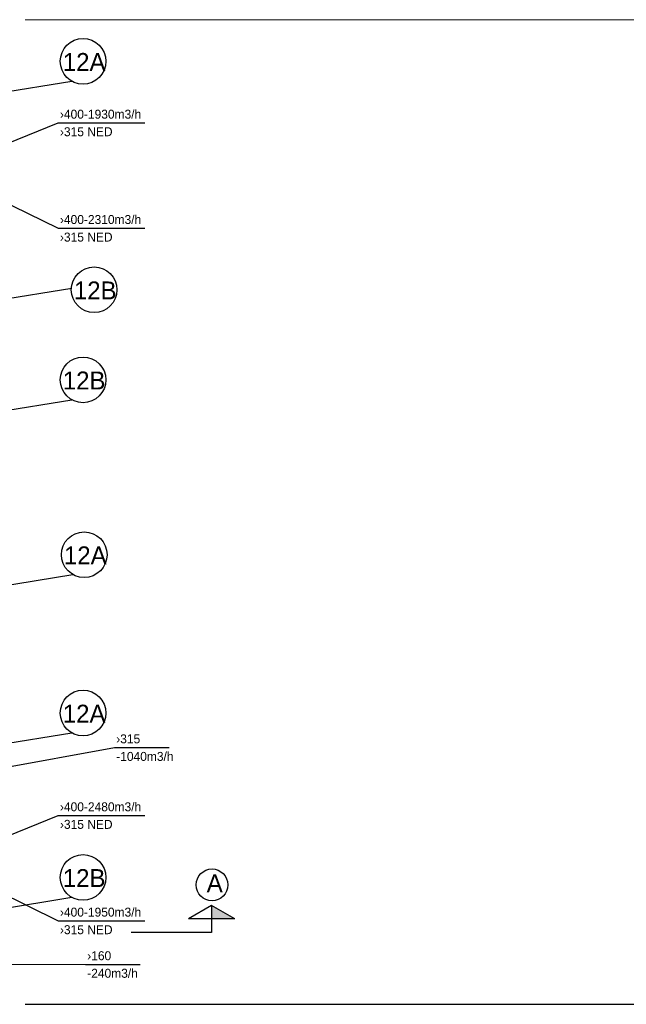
# Model space of a CAD drawing. Header units: millimetres. Extents: x 0 to 83130, y 0 to 57204.
# Tile 30 of 67: x 15054 to 23517, y 28479 to 42214. Entities that reach past the tile are written whole.
import ezdxf

# ---------------------------------------------------------------- set-up
doc = ezdxf.new("R2010")
doc.units = ezdxf.units.MM
doc.header["$LTSCALE"] = 100
doc.header["$MEASUREMENT"] = 0
doc.layers.get('0').update_dxf_attribs({"linetype": 'CONTINUOUS'})
for name, color, linetype in [('20603A200D001$0$A12-HEL1', 251, 'CONTINUOUS'), ('20603A200D001$0$A26-HEL4', 251, 'CONTINUOUS'), ('V061-', 1, 'CONTINUOUS'), ('V101', 3, 'CONTINUOUS'), ('V110-', 6, 'CONTINUOUS'), ('xref', 7, 'CONTINUOUS')]:
    doc.layers.add(name, color=color, linetype=linetype)
doc.styles.add('FISO', font='fiso')

# ---------------------------------------------------------------- blocks, each defined once
blk = doc.blocks.new('_SNITT2')
for p, q in [((-4.33, 2.5), (0, 5)), ((0, 5), (4.33, 2.5)), ((0, 5), (0, 0)), ((-4.33, 2.5), (4.33, 2.5)), ((0, 0), (15, 0))]:
    blk.add_line(p, q)
for points in [[(-4.33, 2.5), (0, 5), (-4.33, 2.5)], [(-4.33, 2.5), (0, 5), (0, 2.5)]]:
    blk.add_solid(points)
blk = doc.blocks.new('20603A200D001')
at = {"layer": '20603A200D001$0$A12-HEL1', "color": 7, "linetype": 'Continuous', "lineweight": 0}
blk.add_lwpolyline([(61863, 39883), (30601, 39883)], dxfattribs=at)
at = {"layer": '20603A200D001$0$A26-HEL4', "color": 7}
blk.add_lwpolyline([(64538, 26148), (30601, 26148)], dxfattribs=at)

msp = doc.modelspace()

# ---------------------------------------------------------------- linework, layer by layer
at = {"color": 6}
msp.add_circle((17737.2, 30145.25), 221.63, dxfattribs=at)
at = {"layer": 'V061-'}
for p, q in [((14438.14, 40307.77), (15590.73, 40773.48)), ((15590.73, 40773.48), (16800.95, 40773.48)), ((14013.56, 40080.03), (15590.73, 39304.06)), ((15590.73, 39304.06), (16800.95, 39304.06)), ((14379.14, 31700.08), (16375.97, 32059.59)), ((16375.97, 32059.59), (17139.95, 32059.59)), ((14438.14, 30646.02), (15590.73, 31111.73)), ((15590.73, 31111.73), (16800.95, 31111.73)), ((14013.56, 30418.28), (15590.73, 29642.3)), ((15590.73, 29642.3), (16800.95, 29642.3)), ((14379.14, 29038.43), (15971.16, 29034.38)), ((15971.16, 29034.38), (16735.14, 29034.38))]:
    msp.add_line(p, q, dxfattribs=at)
at = {"layer": 'V101', "color": 1}
for p, q in [((14678.32, 41177.03), (15781.43, 41355.95)), ((14678.32, 38290.04), (15781.43, 38468.96)), ((14678.32, 36733.93), (15781.43, 36912.85)), ((14694.14, 34294.39), (15797.26, 34473.3)), ((14678.32, 32086.08), (15781.43, 32264.99)), ((14678.32, 29792.86), (15781.43, 29971.78))]:
    msp.add_line(p, q, dxfattribs=at)
for centre in [(15938.09, 41633.31), (16092.87, 38446.57), (15938.09, 37190.21), (15953.91, 34750.67), (15938.09, 32542.35), (15938.09, 30249.14)]:
    msp.add_circle(centre, 318.54, dxfattribs=at)

# ---------------------------------------------------------------- block references
at = {"layer": 'V110-', "color": 6, "xscale": -75, "yscale": 75, "zscale": 75}
msp.add_blockref('_SNITT2', (17732.08, 29482.36), dxfattribs=at)
at = {"layer": 'xref'}
msp.add_blockref('20603A200D001', (-15469.5, 2330.58), dxfattribs=at)

# ---------------------------------------------------------------- texts
at = {"layer": 'V061-', "color": 1, "style": 'FISO'}
for s, p in [('›400-1930m3/h', (15615.73, 40833.48)), ('›315 NED', (15615.73, 40588.48)), ('›400-2310m3/h', (15615.73, 39364.06)), ('›315 NED', (15615.73, 39119.06)), ('›315', (16400.97, 32119.59)), ('-1040m3/h', (16400.97, 31874.59)), ('›400-2480m3/h', (15615.73, 31171.73)), ('›315 NED', (15615.73, 30926.73)), ('›400-1950m3/h', (15615.73, 29702.3)), ('›315 NED', (15615.73, 29457.3)), ('›160', (15996.16, 29094.38)), ('-240m3/h', (15996.16, 28849.38))]:
    msp.add_text(s, height=125, dxfattribs=at).set_placement(p)
at = {"layer": 'V101', "color": 7, "style": 'FISO'}
for s, p in [('12A', (15656.11, 41499.1)), ('12B', (15810.9, 38312.36)), ('12B', (15656.11, 37056)), ('12A', (15671.93, 34616.46)), ('12A', (15656.11, 32408.15)), ('12B', (15656.11, 30114.93))]:
    msp.add_text(s, height=250, dxfattribs=at).set_placement(p)
at = {"layer": 'V101', "color": 6, "style": 'FISO'}
msp.add_text('A', height=250, dxfattribs=at).set_placement((17663.27, 30043.14))

doc.saveas('drawing.dxf')
